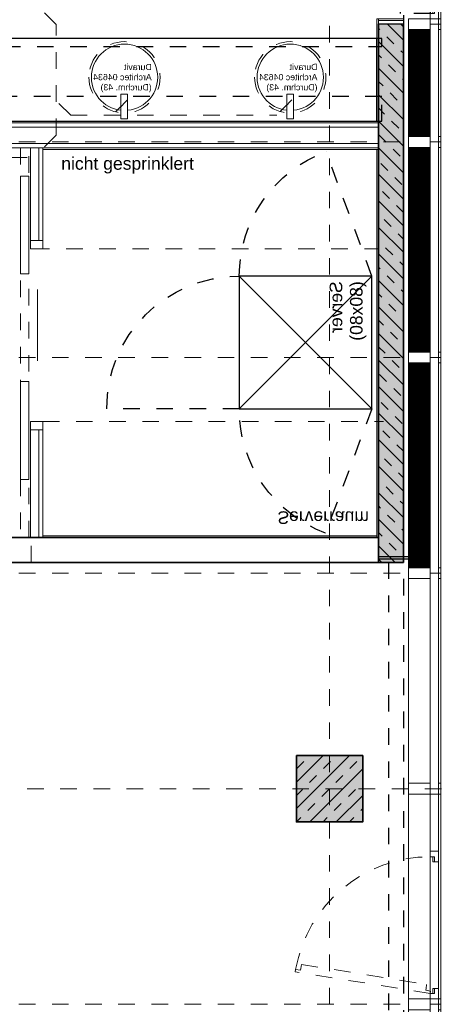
# Model space of a CAD drawing. Header units: metres. Extents: x -13 to 93, y -119 to 25.
# Tile 25 of 256: x 11.13 to 13.71, y -95.1 to -89.16. Entities that reach past the tile are written whole.
import ezdxf

# ---------------------------------------------------------------- set-up
doc = ezdxf.new("R2010")
doc.units = ezdxf.units.M
doc.header["$LTSCALE"] = 0.00508
for name, pattern in [('STYLE_05', [0.19684, 0.069505, -0.127335]), ('STYLE_06', [1.0537, 0.590515, -0.19684, 0.069505, -0.19684]), ('STYLE_11', [0.393677, 0.196838, -0.196838]), ('STYLE_12', [0.20828, 0.069425, -0.138855])]:
    doc.linetypes.add(name, pattern=pattern)
for name, color, linetype, lineweight in [('3-0-0 Dämmung', 7, 'Continuous', 18), ('3-2-5 Bodenbeläge', 7, 'Continuous', 18), ('3-3-0 AW Fassade', 7, 'Continuous', 18), ('3-4-0 Innenwände', 7, 'Continuous', 35), ('3-4-0-1 IW Beton', 7, 'Continuous', 35), ('3-4-0-2 IW GK', 7, 'Continuous', 35), ('3-4-2-2 NTragIW GK', 7, 'Continuous', 35), ('3-4-3-1 IStützenBeton', 7, 'Continuous', 35), ('3-4-4 ITüren', 7, 'Continuous', 25), ('3-4-5 IWBekleidungen', 7, 'Continuous', 25), ('3-4-9 WSonstiges VED', 7, 'STYLE_11', 25), ('3-5-1-2 DeckenSprung VED', 7, 'STYLE_11', 25), ('3-5-9 DeckenSonstig VED', 7, 'STYLE_11', 25), ('4-1-1 Abwasseranlgn', 7, 'Continuous', 25), ('4-1-2-1 Sanitärobjekte', 7, 'Continuous', 25), ('4-5-7 Übertraggsntze', 7, 'Continuous', 25), ('6-1-0 Ausstattung', 7, 'Continuous', 25), ('Ans-Kante', 7, 'Continuous', 18), ('Keine', 7, 'Continuous', 18), ('Plan-Achse', 1, 'STYLE_06', 18), ('Plan-Achsen-Fassade', 1, 'STYLE_06', 18), ('Plan-Text-Hinweis', 7, 'Continuous', 13), ('Plan-Text-Kerne', 7, 'Continuous', 13)]:
    doc.layers.add(name, color=color, linetype=linetype, lineweight=lineweight)
doc.styles.add('Arial', font='ARIAL.TTF')
pattern_1 = [(45, (0, 0), (0.0003175, -0.0003175), [])]
pattern_2 = [(-45, (0, 0), (0.0003175, 0.0003175), [])]
pattern_3 = [(45, (0, 0), (0.16, 0), []), (45, (0.08, 0), (0.16, 0), [0.06, -0.06])]

# ---------------------------------------------------------------- blocks, each defined once
blk = doc.blocks.new('*U57')
at = {"layer": '3-3-0 AW Fassade', "color": 7}
blk.add_line((26.0206, -88.1686), (26.0836, -88.1686), dxfattribs=at)
for points in [[(25.8886, -88.1361), (26.0206, -88.1361), (26.0206, -88.2011), (25.8886, -88.2011)], [(26.0706, -88.1361), (26.0836, -88.1361), (26.0836, -88.2011), (26.0706, -88.2011)]]:
    blk.add_lwpolyline(points, close=True, dxfattribs=at)
blk = doc.blocks.new('*U58')
at = {"layer": '3-3-0 AW Fassade', "color": 7}
blk.add_line((26.0206, -86.8686), (26.0836, -86.8686), dxfattribs=at)
for points in [[(25.8886, -86.8361), (26.0206, -86.8361), (26.0206, -86.9011), (25.8886, -86.9011)], [(26.0706, -86.8361), (26.0836, -86.8361), (26.0836, -86.9011), (26.0706, -86.9011)]]:
    blk.add_lwpolyline(points, close=True, dxfattribs=at)
blk = doc.blocks.new('S_Profil_Fassade_Büro')
at = {"layer": '3-3-0 AW Fassade', "color": 7}
blk.add_line((-0.132, 0), (-0.195, 0), dxfattribs=at)
for points in [[(-0.195, 0.0325), (-0.182, 0.0325), (-0.182, -0.0325), (-0.195, -0.0325)], [(-0.132, 0.0325), (0, 0.0325), (0, -0.0325), (-0.132, -0.0325)]]:
    blk.add_lwpolyline(points, close=True, dxfattribs=at)
blk = doc.blocks.new('S_Fenster_GR_Feld')
at = {"layer": '3-3-0 AW Fassade', "color": 7}
blk.add_lwpolyline([(-0.05, 1.2675), (0, 1.2675), (0, 0.9225), (-0.05, 0.9225)], close=True, dxfattribs=at)
at = {"color": 7}
blk.add_wipeout([(-0.05, 0.095), (-0.025, 0.095), (-0.015, 0.095), (-0.015, 0.065), (0, 0.065), (0, 0.89), (-0.015, 0.89), (-0.015, 0.86), (-0.025, 0.86), (-0.05, 0.86)], dxfattribs=at).dxf.layer = '3-3-0 AW Fassade'
at = {"layer": '3-3-0 AW Fassade', "color": 7}
blk.add_lwpolyline([(-0.05, 0.095), (-0.025, 0.095), (-0.015, 0.095), (-0.015, 0.065), (0, 0.065), (0, 0.89), (-0.015, 0.89), (-0.015, 0.86), (-0.025, 0.86), (-0.05, 0.86)], close=True, dxfattribs=at)
at = {"color": 7}
for points in [[(-0.025, 0.86), (-0.05, 0.86), (-0.05, 0.9225), (0, 0.9225), (0, 0.89), (-0.025, 0.89)], [(-0.025, 0.095), (-0.05, 0.095), (-0.05, 0.0325), (0, 0.0325), (0, 0.065), (-0.025, 0.065)]]:
    blk.add_wipeout(points, dxfattribs=at).dxf.layer = '3-3-0 AW Fassade'
at = {"layer": '3-3-0 AW Fassade', "color": 7}
for points in [[(-0.025, 0.86), (-0.05, 0.86), (-0.05, 0.9225), (0, 0.9225), (0, 0.89), (-0.025, 0.89)], [(-0.025, 0.095), (-0.05, 0.095), (-0.05, 0.0325), (0, 0.0325), (0, 0.065), (-0.025, 0.065)]]:
    blk.add_lwpolyline(points, close=True, dxfattribs=at)
at = {"layer": '3-3-0 AW Fassade', "color": 7, "linetype": 'STYLE_05'}
blk.add_lwpolyline([(0.0217, 0.1191), (0.0256, 0.0944), (0.0272, 0.0846), (-0.0024, 0.0798), (0, 0.065), (0.8145, 0.1961), (0.8121, 0.2109), (0.7825, 0.2061), (0.7809, 0.216), (0.777, 0.2407)], close=True, dxfattribs=at)
at = {"layer": '3-3-0 AW Fassade', "color": 7, "linetype": 'STYLE_05', "lineweight": 18}
blk.add_arc((0, 0.065), 0.825, 10.18312, 90, dxfattribs=at)
blk = doc.blocks.new('*U71')
at = {"layer": '4-1-2-1 Sanitärobjekte', "color": 7, "linetype": 'STYLE_05', "lineweight": 18}
blk.add_circle((0, 0), 0.215, dxfattribs=at)
at = {"layer": '4-1-2-1 Sanitärobjekte', "color": 7, "linetype": 'Continuous', "lineweight": 18}
blk.add_circle((0, 0), 0.2, dxfattribs=at)
at = {"color": 7, "linetype": 'Continuous', "lineweight": 18}
blk.add_wipeout([(-0.0187, -0.101), (0.0213, -0.101), (0.0213, -0.251), (-0.0187, -0.251)], dxfattribs=at).dxf.layer = '4-1-2-1 Sanitärobjekte'
at = {"layer": '4-1-2-1 Sanitärobjekte', "color": 7, "linetype": 'Continuous', "lineweight": 18}
blk.add_lwpolyline([(-0.0187, -0.101), (0.0213, -0.101), (0.0213, -0.251), (-0.0187, -0.251)], close=True, dxfattribs=at)
blk = doc.blocks.new('einbauwaschtisch_duravit_architec_04634')
at = {"layer": 'Keine', "color": 7, "insert": (-0.1641, 0.0816), "char_height": 0.037881, "attachment_point": 1, "line_spacing_factor": 0.970546, "style": 'Arial'}
blk.add_mtext('Duravit\\PArchitec 04634\\P(Durchm. 43)', dxfattribs=at)
at = {"layer": '4-1-2-1 Sanitärobjekte', "color": 7}
blk.add_blockref('*U71', (0, 0), dxfattribs=at)
blk = doc.blocks.new('*U394')
at = {"layer": '6-1-0 Ausstattung', "linetype": 'STYLE_05'}
for points in [[(3.385, -4.025), (5.665, -4.025), (5.665, -4.175), (3.385, -4.175)], [(3.385, -4.475), (5.665, -4.475), (5.665, -4.525), (3.385, -4.525)]]:
    blk.add_lwpolyline(points, close=True, dxfattribs=at)
at = {"layer": '6-1-0 Ausstattung'}
blk.add_lwpolyline([(3.385, -4.025), (5.635, -4.025), (5.635, -4.525), (3.385, -4.525)], close=True, dxfattribs=at)
blk = doc.blocks.new('*U395')
at = {"layer": '4-1-1 Abwasseranlgn', "color": 5, "linetype": 'STYLE_05', "lineweight": 13}
for p, q in [((2.6257, -3.8064), (2.5208, -3.7014)), ((2.6257, -3.8064), (3.5648, -3.8064)), ((3.7006, -3.9421), (3.5648, -3.8064)), ((3.7006, -3.9421), (3.7006, -4.6091)), ((3.7878, -4.0623), (3.696, -4.154)), ((3.7878, -4.0623), (5.0309, -4.0623)), ((4.1312, -4.154), (4.0394, -4.0623)), ((5.1227, -4.154), (5.0309, -4.0623)), ((3.7006, -4.6091), (2.837, -5.4727)), ((2.837, -5.4727), (2.837, -7.3521)), ((2.7677, -5.9906), (2.6269, -5.9906)), ((2.7677, -6.4663), (2.6269, -6.4663)), ((3.9369, -7.3482), (3.9369, -7.2006)), ((5.0919, -7.3482), (5.0919, -7.2006)), ((0.31, -7.3482), (0.31, -7.2701)), ((1.4181, -7.3482), (1.4181, -7.2701)), ((0.31, -7.3482), (0.3875, -7.4257)), ((1.4181, -7.3482), (1.4956, -7.4257)), ((2.837, -7.3521), (2.9106, -7.4257)), ((3.9369, -7.3482), (3.8594, -7.4257)), ((5.0919, -7.3482), (5.0144, -7.4257)), ((3.1125, -7.4257), (0.3875, -7.4257)), ((3.1812, -7.4257), (5.0144, -7.4257))]:
    blk.add_line(p, q, dxfattribs=at)
blk = doc.blocks.new('*U32')
at = {"layer": '4-5-7 Übertraggsntze', "color": 7, "linetype": 'Continuous', "lineweight": 18}
for p, q in [((0.4, 0), (-0.4, 0.8)), ((0.4, 0.8), (-0.4, 0))]:
    blk.add_line(p, q, dxfattribs=at)
at = {"layer": '4-5-7 Übertraggsntze', "linetype": 'Continuous'}
blk.add_lwpolyline([(-0.4, 0.8), (0.4, 0.8), (0.4, 0), (-0.4, 0)], close=True, dxfattribs=at)
blk = doc.blocks.new('server_80x80')
at = {"layer": '4-5-7 Übertraggsntze', "linetype": 'STYLE_05'}
for p, q in [((0.4, 0.8), (0.4, 1.6)), ((-0.4, 0), (-1.151, 0.2757)), ((0.4, 0), (1.1495, 0.2798))]:
    blk.add_line(p, q, dxfattribs=at)
for centre, start, end in [((0.4, 0.8), 90, 180), ((-0.4, 0), 90, 159.84025), ((0.4, 0), 20.47134, 90)]:
    blk.add_arc(centre, 0.8, start, end, dxfattribs=at)
at = {"layer": '4-5-7 Übertraggsntze', "color": 7}
blk.add_blockref('*U32', (0, 0), dxfattribs=at)
at = {"layer": 'Plan-Text-Kerne', "color": 7, "insert": (-0.3692, 0.2546), "char_height": 0.07576, "attachment_point": 1, "line_spacing_factor": 0.970546, "style": 'Arial'}
blk.add_mtext('Server\\P(80x80)', dxfattribs=at)
blk = doc.blocks.new('kern_d-gross+h-normal (2D)')
at = {"layer": '3-4-0-1 IW Beton', "linetype": 'Continuous', "lineweight": 0}
blk.add_hatch(color=255, dxfattribs=at).paths.add_polyline_path([(5.645, -1.365), (5.795, -1.365), (5.795, -4.6125), (5.645, -4.6125)])
at = {"layer": '3-4-0-1 IW Beton', "linetype": 'Continuous', "lineweight": 13}
h = blk.add_hatch(dxfattribs=at)
h.set_pattern_fill('STAHLBETON_1_50', style=0, pattern_type=2)
h.set_pattern_definition(pattern_3)
h.paths.add_polyline_path([(5.645, -1.365), (5.795, -1.365), (5.795, -4.6125), (5.645, -4.6125)])
at = {"layer": '3-2-5 Bodenbeläge', "color": 7, "linetype": 'STYLE_12', "lineweight": 18}
for p, q in [((3.62, -2.215), (5.675, -2.215)), ((3.56, -3.255), (5.645, -3.255))]:
    blk.add_line(p, q, dxfattribs=at)
at = {"layer": '3-4-0-1 IW Beton', "color": 7, "lineweight": 35}
blk.add_lwpolyline([(5.645, -1.365), (5.795, -1.365), (5.795, -4.6125), (5.645, -4.6125)], close=True, dxfattribs=at)
at = {"layer": '3-4-2-2 NTragIW GK', "color": 7, "linetype": 'Continuous', "lineweight": 18}
for points in [[(3.595, -3.865), (3.595, -3.305), (3.545, -3.305), (3.545, -3.865)], [(3.375, -3.89), (5.645, -3.89), (5.645, -3.865), (3.375, -3.865)], [(3.375, -3.99), (5.645, -3.99), (5.645, -3.89), (3.375, -3.89)]]:
    blk.add_lwpolyline(points, close=True, dxfattribs=at)
at = {"layer": '3-4-4 ITüren', "color": 7, "linetype": 'Continuous', "lineweight": 18}
blk.add_line((3.58685497, -2.58063083), (3.58685497, -3.01063083), dxfattribs=at)
for points in [[(3.485, -1.865), (3.535, -1.865), (3.535, -2.455), (3.485, -2.455)], [(3.485, -3.10436917), (3.535, -3.10436917), (3.535, -3.69436917), (3.485, -3.69436917)]]:
    blk.add_lwpolyline(points, close=True, dxfattribs=at)
at = {"layer": '3-4-4 ITüren', "color": 7, "lineweight": 18}
for points in [[(3.58685497, -2.58063083), (3.5871229, -2.58163077), (3.58658704, -2.58163077)], [(3.58685497, -3.01063083), (3.58658704, -3.0096309), (3.5871229, -3.0096309)]]:
    blk.add_solid(points, dxfattribs=at)
at = {"layer": '3-4-5 IWBekleidungen', "color": 7, "linetype": 'Continuous', "lineweight": 18}
for points in [[(3.62, -3.865), (5.645, -3.865), (5.645, -3.855), (3.62, -3.855)], [(5.635, -4.025), (5.635, -4.6425), (5.645, -4.6425), (5.645, -4.025)], [(5.645, -4.6325), (5.645, -4.6425), (5.795, -4.6425), (5.795, -4.6325)]]:
    blk.add_lwpolyline(points, close=True, dxfattribs=at)
at = {"layer": '6-1-0 Ausstattung', "color": 7, "linetype": 'Continuous', "lineweight": 18}
for points in [[(3.545, -2.215), (3.62, -2.215), (3.62, -2.165), (3.545, -2.165)], [(3.545, -3.305), (3.62, -3.305), (3.62, -3.255), (3.545, -3.255)], [(3.62, -3.305), (3.595, -3.305), (3.595, -3.865), (3.62, -3.865)]]:
    blk.add_lwpolyline(points, close=True, dxfattribs=at)
at = {"layer": '4-1-2-1 Sanitärobjekte', "color": 7}
for p, rotation in [((4.1125, -4.29), -179.8745826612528), ((5.1125, -4.29), 180)]:
    blk.add_blockref('einbauwaschtisch_duravit_architec_04634', p, dxfattribs=dict(at, rotation=rotation))
at = {"layer": 'Plan-Text-Kerne', "color": 7, "insert": (5.03462581, -1.59702318), "char_height": 0.075762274, "attachment_point": 1, "line_spacing_factor": 0.970546, "style": 'Arial'}
blk.add_mtext('Serverraum', dxfattribs=at)
at = {"layer": '3-4-2-2 NTragIW GK', "color": 7, "linetype": 'Continuous', "lineweight": 18}
blk.add_lwpolyline([(3.375, -4.015), (5.645, -4.015), (5.645, -3.99), (3.375, -3.99)], close=True, dxfattribs=at)
at = {"layer": '3-4-5 IWBekleidungen', "color": 7, "linetype": 'Continuous', "lineweight": 18}
blk.add_lwpolyline([(3.385, -4.025), (5.645, -4.025), (5.645, -4.015), (3.385, -4.015)], close=True, dxfattribs=at)
at = {"layer": '4-1-1 Abwasseranlgn', "color": 7}
blk.add_blockref('*U395', (0, 0), dxfattribs=at)
at = {"layer": '6-1-0 Ausstattung', "color": 7}
blk.add_blockref('*U394', (0, 0), dxfattribs=at)
blk.add_wipeout([(5.645, -4.6125), (5.795, -4.6125), (5.795, -4.6325), (5.645, -4.6325)]).dxf.layer = '3-3-0 AW Fassade'
at = {"lineweight": 5}
blk.add_wipeout([(-0.05, -1.515), (-0.05, -1.365), (5.645, -1.365), (5.645, -1.515)], dxfattribs=at).dxf.layer = '3-4-0-2 IW GK'
at = {"layer": '3-3-0 AW Fassade'}
blk.add_lwpolyline([(5.645, -4.6125), (5.795, -4.6125), (5.795, -4.6325), (5.645, -4.6325)], close=True, dxfattribs=at)
at = {"layer": '3-4-0 Innenwände', "color": 7, "linetype": 'STYLE_12', "lineweight": 18}
blk.add_line((3.55, -1.365), (3.55, -1.515), dxfattribs=at)
at = {"layer": '3-4-0-2 IW GK'}
for p, q in [((-0.05, -1.365), (5.645, -1.365)), ((5.645, -1.515), (5.645, -1.365)), ((-0.05, -1.515), (5.645, -1.515))]:
    blk.add_line(p, q, dxfattribs=at)
at = {"layer": '3-4-2-2 NTragIW GK', "color": 7, "linetype": 'Continuous', "lineweight": 18}
blk.add_lwpolyline([(3.545, -1.515), (3.545, -2.165), (3.55614503, -2.165), (3.595, -2.165), (3.595, -1.515), (3.57, -1.515)], close=True, dxfattribs=at)
at = {"layer": '3-4-4 ITüren', "color": 7, "linetype": 'STYLE_05', "lineweight": 18}
blk.add_lwpolyline([(3.485, -1.515), (3.535, -1.515), (3.535, -3.865), (3.485, -3.865)], close=True, dxfattribs=at)
at = {"layer": '3-4-5 IWBekleidungen', "color": 7, "linetype": 'Continuous', "lineweight": 18}
for points in [[(3.62, -1.525), (5.635, -1.525), (5.635, -1.515), (3.62, -1.515)], [(5.635, -1.515), (5.635, -3.855), (5.645, -3.855), (5.645, -1.515)]]:
    blk.add_lwpolyline(points, close=True, dxfattribs=at)
at = {"layer": '6-1-0 Ausstattung', "color": 7, "linetype": 'Continuous', "lineweight": 18}
blk.add_lwpolyline([(3.62, -2.165), (3.62, -1.515), (3.595, -1.515), (3.595, -2.165)], close=True, dxfattribs=at)
at = {"layer": '4-5-7 Übertraggsntze', "color": 7, "rotation": 90}
blk.add_blockref('server_80x80', (5.60479439, -2.69110142), dxfattribs=at)
blk = doc.blocks.new('*U480')
at = {"layer": '3-3-0 AW Fassade', "color": 7}
blk.add_line((0.162, -0.0025), (0.225, -0.0025), dxfattribs=at)
for points in [[(0.03, 0.03), (0.162, 0.03), (0.162, -0.035), (0.03, -0.035)], [(0.212, 0.03), (0.225, 0.03), (0.225, -0.035), (0.212, -0.035)]]:
    blk.add_lwpolyline(points, close=True, dxfattribs=at)
blk = doc.blocks.new('*U481')
at = {"layer": '3-3-0 AW Fassade', "color": 7}
blk.add_line((0.162, 0.5875), (0.212, 0.5875), dxfattribs=at)
blk.add_lwpolyline([(0.03, 0.62), (0.162, 0.62), (0.162, 0.555), (0.03, 0.555)], close=True, dxfattribs=at)
blk = doc.blocks.new('S_Fenster_Kern')
at = {"color": 7}
blk.add_wipeout([(0.177, 0.5225), (0.177, 0.4925), (0.212, 0.4925), (0.212, 0.0925), (0.177, 0.0925), (0.177, 0.0625), (0.162, 0.0625), (0.162, 0.5225)], dxfattribs=at).dxf.layer = '3-3-0 AW Fassade'
at = {"layer": '3-3-0 AW Fassade', "color": 7}
blk.add_lwpolyline([(0.177, 0.5225), (0.177, 0.4925), (0.212, 0.4925), (0.212, 0.0925), (0.177, 0.0925), (0.177, 0.0625), (0.162, 0.0625), (0.162, 0.5225)], close=True, dxfattribs=at)
at = {"color": 7}
for points in [[(0.187, 0.4925), (0.212, 0.4925), (0.212, 0.555), (0.162, 0.555), (0.162, 0.5225), (0.187, 0.5225)], [(0.187, 0.0925), (0.212, 0.0925), (0.212, 0.03), (0.162, 0.03), (0.162, 0.0625), (0.187, 0.0625)]]:
    blk.add_wipeout(points, dxfattribs=at).dxf.layer = '3-3-0 AW Fassade'
at = {"layer": '3-3-0 AW Fassade', "color": 7}
for points in [[(0.187, 0.4925), (0.212, 0.4925), (0.212, 0.555), (0.162, 0.555), (0.162, 0.5225), (0.187, 0.5225)], [(0.187, 0.0925), (0.212, 0.0925), (0.212, 0.03), (0.162, 0.03), (0.162, 0.0625), (0.187, 0.0625)]]:
    blk.add_lwpolyline(points, close=True, dxfattribs=at)
at = {"layer": '3-4-9 WSonstiges VED', "linetype": 'STYLE_05'}
blk.add_lwpolyline([(-0.018, 0.5225), (0.162, 0.5225), (0.162, 0.0625), (-0.018, 0.0625)], close=True, dxfattribs=at)
at = {"layer": '3-3-0 AW Fassade', "color": 7}
for name in ['*U481', '*U480']:
    blk.add_blockref(name, (0, 0), dxfattribs=at)
blk = doc.blocks.new('Stütze Fassade')
at = {"layer": '3-4-3-1 IStützenBeton', "linetype": 'Continuous', "lineweight": 0}
blk.add_hatch(color=255, dxfattribs=at).paths.add_polyline_path([(-0.2, 0.2), (0.2, 0.2), (0.2, -0.2), (-0.2, -0.2)])
at = {"layer": '3-4-3-1 IStützenBeton', "linetype": 'Continuous', "lineweight": 13}
h = blk.add_hatch(dxfattribs=at)
h.set_pattern_fill('STAHLBETON_1_50', style=0, pattern_type=2)
h.set_pattern_definition(pattern_3)
h.paths.add_polyline_path([(-0.2, 0.2), (0.2, 0.2), (0.2, -0.2), (-0.2, -0.2)])
at = {"layer": '3-4-3-1 IStützenBeton'}
blk.add_lwpolyline([(-0.2, 0.2), (0.2, 0.2), (0.2, -0.2), (-0.2, -0.2)], close=True, dxfattribs=at)

msp = doc.modelspace()

# ---------------------------------------------------------------- linework, layer by layer
at = {"layer": 'Ans-Kante', "color": 8}
for p, q in [((13.67, -86.515), (13.67, -110.7)), ((13.475, -92.5325), (13.475, -110.6675))]:
    msp.add_line(p, q, dxfattribs=at)
at = {"layer": 'Plan-Achsen-Fassade', "color": 9}
for p, q in [((-0.475, -89.9), (13.475, -89.9)), ((-0.475, -91.2), (13.475, -91.2)), ((-0.475, -92.5), (13.475, -92.5)), ((-0.475, -95.1), (13.475, -95.1))]:
    msp.add_line(p, q, dxfattribs=at)

# ---------------------------------------------------------------- block references
at = {"layer": '3-3-0 AW Fassade', "color": 7}
for name in ['*U58', '*U57']:
    msp.add_blockref(name, (-12.41363701, -6.93135892), dxfattribs=at)

# ---------------------------------------------------------------- wipeouts: each hides what was drawn before it
at = {"color": 7, "linetype": 'Continuous'}
for points in [[(13.475, -89.2225), (13.607, -89.2225), (13.607, -89.8675), (13.475, -89.8675)], [(13.475, -89.9325), (13.607, -89.9325), (13.607, -91.1675), (13.475, -91.1675)], [(13.475, -91.2325), (13.607, -91.2325), (13.607, -92.4675), (13.475, -92.4675)]]:
    msp.add_wipeout(points, dxfattribs=at).dxf.layer = '3-0-0 Dämmung'

# ---------------------------------------------------------------- next in the draw order: hatches: boundary and pattern name
at = {"layer": '3-0-0 Dämmung', "linetype": 'Continuous', "lineweight": 5}
h = msp.add_hatch(dxfattribs=at)
h.set_pattern_fill('D_MMUNG_1_50', style=0, pattern_type=2)
h.set_pattern_definition(pattern_1)
h.paths.add_polyline_path([(13.475, -89.2225), (13.607, -89.2225), (13.607, -89.8675), (13.475, -89.8675)])
at = {"layer": '3-0-0 Dämmung', "linetype": 'Continuous', "lineweight": 13}
h = msp.add_hatch(dxfattribs=at)
h.set_pattern_fill('D_MMUNG_1_50-1', style=0, pattern_type=2)
h.set_pattern_definition(pattern_2)
h.paths.add_polyline_path([(13.475, -89.2225), (13.607, -89.2225), (13.607, -89.8675), (13.475, -89.8675)])
at = {"layer": '3-0-0 Dämmung', "linetype": 'Continuous', "lineweight": 5}
h = msp.add_hatch(dxfattribs=at)
h.set_pattern_fill('D_MMUNG_1_50', style=0, pattern_type=2)
h.set_pattern_definition(pattern_1)
h.paths.add_polyline_path([(13.475, -89.9325), (13.607, -89.9325), (13.607, -91.1675), (13.475, -91.1675)])
at = {"layer": '3-0-0 Dämmung', "linetype": 'Continuous', "lineweight": 13}
h = msp.add_hatch(dxfattribs=at)
h.set_pattern_fill('D_MMUNG_1_50-1', style=0, pattern_type=2)
h.set_pattern_definition(pattern_2)
h.paths.add_polyline_path([(13.475, -89.9325), (13.607, -89.9325), (13.607, -91.1675), (13.475, -91.1675)])
at = {"layer": '3-0-0 Dämmung', "linetype": 'Continuous', "lineweight": 5}
h = msp.add_hatch(dxfattribs=at)
h.set_pattern_fill('D_MMUNG_1_50', style=0, pattern_type=2)
h.set_pattern_definition(pattern_1)
h.paths.add_polyline_path([(13.475, -91.2325), (13.607, -91.2325), (13.607, -92.4675), (13.475, -92.4675)])
at = {"layer": '3-0-0 Dämmung', "linetype": 'Continuous', "lineweight": 13}
h = msp.add_hatch(dxfattribs=at)
h.set_pattern_fill('D_MMUNG_1_50-1', style=0, pattern_type=2)
h.set_pattern_definition(pattern_2)
h.paths.add_polyline_path([(13.475, -91.2325), (13.607, -91.2325), (13.607, -92.4675), (13.475, -92.4675)])

# ---------------------------------------------------------------- next in the draw order: linework, layer by layer
at = {"layer": '3-0-0 Dämmung', "color": 7, "linetype": 'Continuous'}
for points in [[(13.475, -89.2225), (13.607, -89.2225), (13.607, -89.8675), (13.475, -89.8675)], [(13.475, -89.9325), (13.607, -89.9325), (13.607, -91.1675), (13.475, -91.1675)], [(13.475, -91.2325), (13.607, -91.2325), (13.607, -92.4675), (13.475, -92.4675)]]:
    msp.add_lwpolyline(points, close=True, dxfattribs=at)
at = {"layer": '3-3-0 AW Fassade', "color": 7}
msp.add_lwpolyline([(13.607, -86.4775), (13.657, -86.4775), (13.657, -110.7), (13.607, -110.7)], close=True, dxfattribs=at)

# ---------------------------------------------------------------- next in the draw order: block references
at = {"layer": '3-3-0 AW Fassade', "color": 7, "xscale": -1}
for p in [(13.475, -89.9), (13.475, -91.2), (13.475, -92.5)]:
    msp.add_blockref('S_Profil_Fassade_Büro', p, dxfattribs=at)

# ---------------------------------------------------------------- next in the draw order: block references
msp.add_blockref('S_Fenster_GR_Feld', (13.607, -95.1), dxfattribs=at)

# ---------------------------------------------------------------- next in the draw order: wipeouts: each hides what was drawn before it
at = {"linetype": 'Continuous'}
msp.add_wipeout([(7.95, -92.4), (13.475, -92.4), (13.475, -92.415), (7.95, -92.415)], dxfattribs=at).dxf.layer = '3-4-5 IWBekleidungen'

# ---------------------------------------------------------------- next in the draw order: linework, layer by layer
at = {"layer": '3-4-5 IWBekleidungen', "linetype": 'Continuous'}
msp.add_lwpolyline([(7.95, -92.4), (13.475, -92.4), (13.475, -92.415), (7.95, -92.415)], close=True, dxfattribs=at)

# ---------------------------------------------------------------- next in the draw order: block references
at = {"layer": '3-4-0 Innenwände', "color": 7, "xscale": -1, "rotation": 180}
msp.add_blockref('kern_d-gross+h-normal (2D)', (7.65, -93.8), dxfattribs=at)

# ---------------------------------------------------------------- next in the draw order: linework, layer by layer
at = {"layer": '3-5-1-2 DeckenSprung VED', "color": 7, "linetype": 'STYLE_11'}
msp.add_line((13.355, -92.435), (13.355, -110.6675), dxfattribs=at)
at = {"layer": 'Plan-Achse'}
for p, q in [((13, -118.5), (13, 6.75)), ((-9.42493716, -93.8), (50.475, -93.8))]:
    msp.add_line(p, q, dxfattribs=at)

# ---------------------------------------------------------------- next in the draw order: block references
at = {"layer": '3-3-0 AW Fassade', "color": 7}
msp.add_blockref('S_Fenster_Kern', (13.445, -89.1875), dxfattribs=at)
at = {"layer": '3-4-3-1 IStützenBeton', "color": 7}
msp.add_blockref('Stütze Fassade', (13, -93.8), dxfattribs=at)

# ---------------------------------------------------------------- next in the draw order: texts
at = {"layer": 'Plan-Text-Hinweis', "insert": (11.38095835, -89.99143407), "char_height": 0.0757622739, "attachment_point": 1, "line_spacing_factor": 0.967741, "style": 'Arial'}
msp.add_mtext('{\\C7;\\lnicht gesprinklert}', dxfattribs=at)

# ---------------------------------------------------------------- next in the draw order: linework, layer by layer
at = {"layer": '3-5-9 DeckenSonstig VED', "color": 7, "linetype": 'STYLE_05'}
msp.add_line((13.445, -86.335), (13.445, -111.585), dxfattribs=at)

doc.saveas('drawing.dxf')
